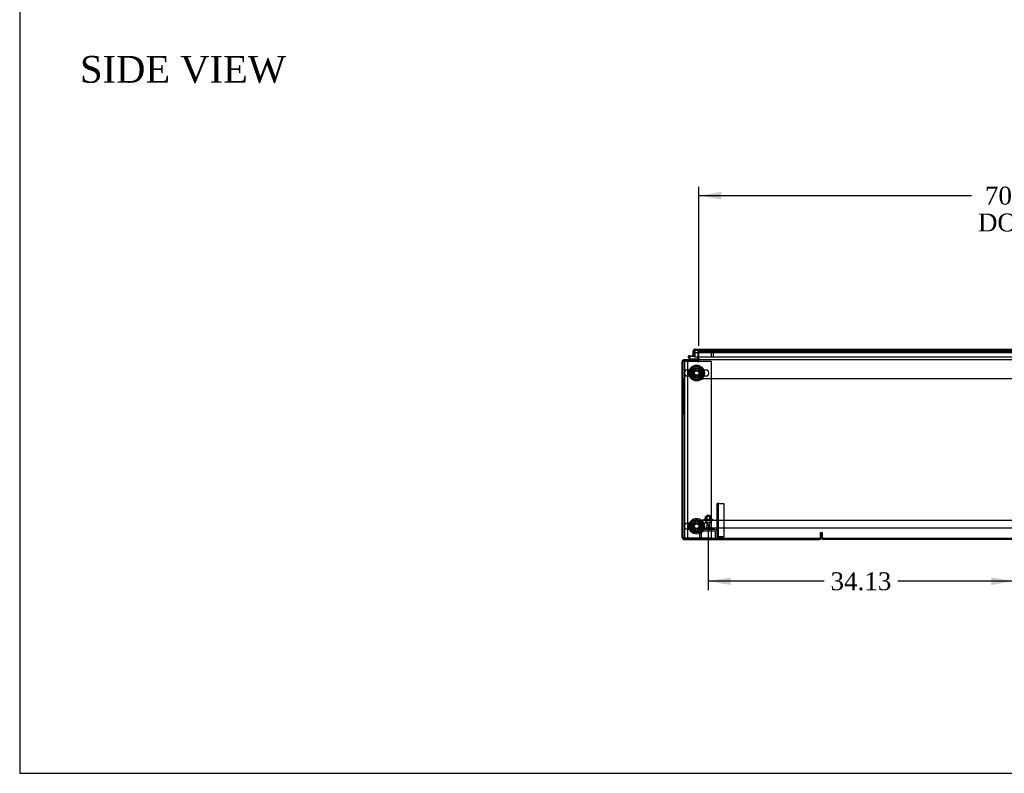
# Model space of a CAD drawing. Header units: inches. Extents: x 2 to 538, y -2 to 358.
# Tile 1 of 40: x 2 to 112, y 1 to 86. Entities that reach past the tile are written whole.
import ezdxf
from ezdxf.enums import TextEntityAlignment as Align
from ezdxf.lldxf.tags import DXFTag

# ---------------------------------------------------------------- set-up
doc = ezdxf.new("R2010")
doc.units = ezdxf.units.IN
doc.header["$MEASUREMENT"] = 0
for name, color, linetype in [('COM40146', 7, 'Continuous'), ('COM40430', 7, 'Continuous'), ('COM52847', 7, 'Continuous'), ('COM52848', 7, 'Continuous'), ('COM54578-80', 7, 'Continuous'), ('COM70333', 7, 'Continuous'), ('COM71126-2', 7, 'Continuous'), ('COM71127-2', 7, 'Continuous'), ('COM71132-2', 7, 'Continuous'), ('Default', 7, 'Continuous'), ('GSK11033', 7, 'Continuous'), ('NTS166105', 7, 'Continuous'), ('NTS166905', 7, 'Continuous'), ('QLB20205', 7, 'Continuous'), ('SCS00680', 7, 'Continuous'), ('STD21878', 7, 'Continuous'), ('STD26094', 7, 'Continuous'), ('WAF25059', 7, 'Continuous'), ('WAF25362', 7, 'Continuous'), ('WAM254785', 7, 'Continuous')]:
    doc.layers.add(name, color=color, linetype=linetype)
doc.styles.add('SEACAD_Times_New_Roman', font='times.ttf')
tags = doc.linetypes.add('CENTER2', pattern=[1.125, 0.75, -0.125, 0.125, -0.125]).pattern_tags.tags
tags[10:11] = [DXFTag(74, 4), DXFTag(75, 0), DXFTag(340, '0'), DXFTag(46, 0.0), DXFTag(50, 0.0), DXFTag(44, 0.0), DXFTag(45, 0.0)]
tags[8:9] = [DXFTag(74, 4), DXFTag(75, 0), DXFTag(340, '0'), DXFTag(46, 0.0), DXFTag(50, 0.0), DXFTag(44, 0.0), DXFTag(45, 0.0)]
tags[6:7] = [DXFTag(74, 4), DXFTag(75, 0), DXFTag(340, '0'), DXFTag(46, 0.0), DXFTag(50, 0.0), DXFTag(44, 0.0), DXFTag(45, 0.0)]
tags[4:5] = [DXFTag(74, 4), DXFTag(75, 0), DXFTag(340, '0'), DXFTag(46, 0.0), DXFTag(50, 0.0), DXFTag(44, 0.0), DXFTag(45, 0.0)]
tags = doc.linetypes.add('HIDDEN2', pattern=[0.1875, 0.125, -0.0625]).pattern_tags.tags
tags[6:7] = [DXFTag(74, 4), DXFTag(75, 0), DXFTag(340, '0'), DXFTag(46, 0.0), DXFTag(50, 0.0), DXFTag(44, 0.0), DXFTag(45, 0.0)]
tags[4:5] = [DXFTag(74, 4), DXFTag(75, 0), DXFTag(340, '0'), DXFTag(46, 0.0), DXFTag(50, 0.0), DXFTag(44, 0.0), DXFTag(45, 0.0)]
doc.dimstyles.new('HAMMOND_(STH_-_540x360)', dxfattribs={"dimtxt": 2, "dimasz": 2.5, "dimexe": 1, "dimexo": 1, "dimgap": 0.5, "dimtad": 0, "dimtih": 1, "dimtoh": 1, "dimzin": 0, "dimdsep": 46, "dimtxsty": 'SEACAD_Times_New_Roman', "dimblk1": '_SE_FILLED', "dimblk2": '_SE_FILLED', "dimsah": 1, "dimcen": 1, "dimadec": 0, "dimazin": 0, "dimtfac": 0.8, "dimtofl": 0, "dimtmove": 0, "dimatfit": 3, "dimfxl": 1, "dimtolj": 1, "dimtzin": 0, "dimarcsym": 0})

# ---------------------------------------------------------------- blocks, each defined once
blk = doc.blocks.new('SEANNOT_GROUP5')
at = {"layer": 'Default', "color": 7, "linetype": 'CENTER2'}
blk.add_line((78.08, 45.59), (223.09, 45.59), dxfattribs=at)
blk = doc.blocks.new('SE1')
at = {"layer": 'COM40146', "color": 7, "linetype": 'HIDDEN2'}
for p, q in [((78.21, 29.65), (78.16, 29.7)), ((78.21, 29.53), (78.21, 29.7)), ((78.34, 29.78), (147.84, 29.78)), ((78.34, 29.78), (78.34, 29.78)), ((78.34, 29.78), (78.34, 29.78)), ((78.09, 28.9), (78.09, 29.53)), ((78.09, 28.9), (78.21, 28.9)), ((78.21, 29.65), (78.21, 29.53)), ((78.21, 29.53), (78.21, 28.9)), ((78.21, 29.53), (78.21, 29.53)), ((78.21, 28.9), (78.21, 29.53)), ((78.21, 28.9), (147.96, 28.9))]:
    blk.add_line(p, q, dxfattribs=at)
for start, end in [(134.5601, 180), (90.1219, 134.5601), (90, 90.0436)]:
    blk.add_arc((78.34, 29.53), 0.25, start, end, dxfattribs=at)
blk.add_open_spline([(78.21, 29.7), (78.23, 29.73), (78.25, 29.74), (78.3, 29.77), (78.32, 29.78), (78.34, 29.78)], degree=3, knots=[0, 0, 0, 0, 0.5, 0.5, 1, 1, 1, 1], dxfattribs=at)
at = {"layer": 'COM40430', "color": 7, "linetype": 'HIDDEN2'}
for p, q in [((79.96, 27.9), (79.96, 31.62)), ((80.09, 31.62), (79.96, 31.62)), ((80.09, 27.9), (80.09, 31.62)), ((80.15, 31.62), (80.09, 31.62)), ((80.15, 31.62), (80.71, 31.62)), ((80.71, 31.62), (80.71, 27.9)), ((80.09, 27.9), (80.15, 27.9)), ((80.71, 27.9), (80.15, 27.9)), ((80.71, 27.84), (80.15, 27.84)), ((80.71, 27.71), (80.71, 27.84))]:
    blk.add_line(p, q, dxfattribs=at)
for radius in [0.185, 0.06]:
    blk.add_arc((80.15, 27.9), radius, 180, 270, dxfattribs=at)
at = {"layer": 'COM52847', "color": 7, "linetype": 'Continuous'}
for p, q in [((77.28, 48.13), (77.28, 48.69)), ((77.4, 48.77), (77.35, 48.84)), ((77.4, 48.69), (77.4, 48.84)), ((77.4, 48.77), (77.4, 48.69)), ((77.4, 48.69), (77.4, 48.69)), ((77.4, 48.69), (77.4, 48)), ((77.4, 48.13), (77.4, 48.5)), ((77.46, 48.88), (112.97, 48.88)), ((77.46, 48.88), (77.46, 48.88)), ((77.46, 48.88), (77.46, 48.88)), ((77.28, 48.13), (77.4, 48.13)), ((77.4, 48), (112.97, 48))]:
    blk.add_line(p, q, dxfattribs=at)
for start, end in [(126.194, 180), (90.1208, 126.194), (90, 90.0589)]:
    blk.add_arc((77.46, 48.69), 0.185, start, end, dxfattribs=at)
blk.add_open_spline([(77.4, 48.84), (77.41, 48.85), (77.42, 48.86), (77.44, 48.87), (77.44, 48.87), (77.45, 48.87), (77.46, 48.88), (77.46, 48.88)], degree=3, knots=[0, 0, 0, 0, 0.5, 0.5, 0.75, 0.75, 1, 1, 1, 1], dxfattribs=at)
at = {"layer": 'COM52848', "color": 7, "linetype": 'HIDDEN2'}
for p, q in [((79.68, 28.71), (78.25, 28.71)), ((77.96, 28.43), (77.96, 27.71)), ((78.15, 28.43), (78.15, 27.71)), ((79.68, 28.53), (78.25, 28.53)), ((79.78, 27.71), (79.78, 28.43)), ((79.96, 27.71), (79.96, 27.9))]:
    blk.add_line(p, q, dxfattribs=at)
for centre, radius, start, end in [((78.25, 28.43), 0.288, 90, 180), ((79.68, 28.43), 0.288, 0, 90), ((78.25, 28.43), 0.1, 90, 180), ((79.68, 28.43), 0.1, 0, 90)]:
    blk.add_arc(centre, radius, start, end, dxfattribs=at)
at = {"layer": 'COM54578-80', "color": 7, "linetype": 'HIDDEN2'}
for p, q in [((77.4, 48.62), (77.46, 48.62)), ((77.46, 48.62), (77.46, 48.09)), ((76.76, 48), (76.76, 48.02)), ((76.81, 48.07), (76.83, 48.07)), ((76.83, 47.95), (76.81, 47.95)), ((76.82, 48.07), (76.92, 48.07)), ((76.94, 48.02), (76.88, 48.02)), ((76.88, 48.02), (76.88, 48)), ((77.44, 48.07), (77.4, 48.07))]:
    blk.add_line(p, q, dxfattribs=at)
at = {"layer": 'COM54578-80', "color": 7, "linetype": 'Continuous'}
for p, q in [((76.95, 47.71), (76.74, 47.93)), ((76.78, 47.97), (76.98, 47.78)), ((76.89, 48.13), (76.82, 48.13)), ((76.94, 48.01), (76.88, 48.01)), ((76.89, 48.13), (77.28, 48.13)), ((76.92, 48.07), (76.94, 48.07)), ((77.4, 48.07), (76.94, 48.07)), ((76.98, 47.78), (77.67, 47.78)), ((77.67, 47.78), (77.67, 47.71))]:
    blk.add_line(p, q, dxfattribs=at)
blk.add_circle((76.82, 48.01), 0.05, dxfattribs=at)
for radius, start, end in [(0.117, 0, 227.608), (0.055, 0, 228.8041), (0.055, 228.8041, 0), (0.117, 287.0274, 0), (0.135, 24.0421, 60.0736)]:
    blk.add_arc((76.82, 48.01), radius, start, end, dxfattribs=at)
at = {"layer": 'COM54578-80', "color": 7, "linetype": 'HIDDEN2'}
for centre, radius, start, end in [((76.82, 48.01), 0.117, 227.608, 287.0274), ((76.81, 48.02), 0.05, 90, 180), ((76.81, 48), 0.05, 180, 270), ((76.83, 48.02), 0.05, 0, 90), ((76.83, 48), 0.05, 270, 0), ((77.44, 48.09), 0.025, 270, 0)]:
    blk.add_arc(centre, radius, start, end, dxfattribs=at)
at = {"layer": 'COM70333', "color": 7, "linetype": 'HIDDEN2'}
for p, q in [((76.28, 47.53), (76.65, 47.53)), ((76.28, 47.53), (76.28, 27.78)), ((76.65, 47.53), (77.87, 47.53)), ((76.65, 47.53), (76.65, 27.78)), ((77.9, 47.53), (79.28, 47.53)), ((79.28, 47.53), (79.28, 27.78)), ((76.28, 27.78), (76.65, 27.78)), ((76.65, 27.78), (79.28, 27.78))]:
    blk.add_line(p, q, dxfattribs=at)
at = {"layer": 'COM70333', "color": 7, "linetype": 'Continuous'}
blk.add_line((77.87, 47.53), (77.9, 47.53), dxfattribs=at)
at = {"layer": 'COM70333', "color": 7, "linetype": 'HIDDEN2'}
for centre in [(77.65, 46.21), (77.65, 29.09)]:
    blk.add_circle(centre, 0.344, dxfattribs=at)
at = {"layer": 'COM71126-2', "color": 7, "linetype": 'HIDDEN2'}
for p, q in [((77.78, 48.65), (77.78, 48)), ((77.9, 48.65), (77.78, 48.65)), ((91.46, 28.34), (91.46, 27.84)), ((91.59, 28.34), (91.46, 28.34)), ((91.59, 28.34), (91.59, 27.84))]:
    blk.add_line(p, q, dxfattribs=at)
at = {"layer": 'COM71126-2', "color": 7, "linetype": 'Continuous'}
for p, q in [((76.03, 27.84), (76.03, 47.46)), ((76.28, 47.71), (77.87, 47.71)), ((77.78, 48), (77.78, 47.84)), ((77.87, 47.59), (77.87, 47.71)), ((76.28, 27.59), (91.34, 27.59))]:
    blk.add_line(p, q, dxfattribs=at)
for centre, radius, start, end in [((76.28, 47.46), 0.25, 90, 180), ((77.65, 47.84), 0.125, 280.1369, 0), ((77.65, 47.84), 0.25, 330, 0), ((76.28, 27.84), 0.25, 180, 270), ((91.34, 27.84), 0.25, 270, 330)]:
    blk.add_arc(centre, radius, start, end, dxfattribs=at)
at = {"layer": 'COM71126-2', "color": 7, "linetype": 'HIDDEN2'}
for centre, radius, start, end in [((76.28, 47.46), 0.125, 90, 180), ((77.65, 47.84), 0.125, 270, 280.1369), ((76.28, 27.84), 0.125, 180, 270), ((91.34, 27.84), 0.125, 270, 0), ((91.34, 27.84), 0.25, 330, 0)]:
    blk.add_arc(centre, radius, start, end, dxfattribs=at)
at = {"layer": 'COM71127-2', "color": 7, "linetype": 'HIDDEN2'}
for p, q in [((91.59, 27.84), (91.59, 28.34)), ((91.71, 28.34), (91.59, 28.34)), ((91.71, 27.84), (91.71, 28.34))]:
    blk.add_line(p, q, dxfattribs=at)
at = {"layer": 'COM71127-2', "color": 7, "linetype": 'Continuous'}
blk.add_line((150.34, 27.59), (91.84, 27.59), dxfattribs=at)
at = {"layer": 'COM71127-2', "color": 7, "linetype": 'HIDDEN2'}
for radius, end in [(0.25, 210), (0.125, 270)]:
    blk.add_arc((91.84, 27.84), radius, 180, end, dxfattribs=at)
at = {"layer": 'COM71127-2', "color": 7, "linetype": 'Continuous'}
blk.add_arc((91.84, 27.84), 0.25, 210, 270, dxfattribs=at)
at = {"layer": 'COM71132-2', "color": 7, "linetype": 'HIDDEN2'}
for p, q in [((77.9, 48.65), (148.65, 48.65)), ((77.9, 48), (77.9, 48.65))]:
    blk.add_line(p, q, dxfattribs=at)
at = {"layer": 'COM71132-2', "color": 7, "linetype": 'Continuous'}
for p, q in [((76.15, 47.59), (77.87, 47.59)), ((76.15, 27.71), (76.15, 47.59)), ((77.87, 47.46), (77.87, 47.59)), ((77.9, 47.84), (77.9, 48)), ((77.9, 47.84), (77.9, 47.71)), ((77.9, 47.46), (77.9, 47.71)), ((77.9, 47.71), (150.59, 47.71)), ((150.59, 27.71), (76.15, 27.71))]:
    blk.add_line(p, q, dxfattribs=at)
blk.add_arc((77.89, 47.46), 0.015, 180, 0, dxfattribs=at)
at = {"layer": 'GSK11033', "color": 7, "linetype": 'Continuous'}
for p, q in [((77.4, 48.5), (77.4, 48.75)), ((77.4, 48.75), (77.4, 48.75)), ((77.4, 48.5), (77.4, 48.5))]:
    blk.add_line(p, q, dxfattribs=at)
at = {"layer": 'GSK11033', "color": 7, "linetype": 'HIDDEN2'}
for p, q in [((77.4, 48.75), (112.97, 48.75)), ((77.4, 48.5), (112.97, 48.5)), ((78.15, 48.75), (78.15, 48.5))]:
    blk.add_line(p, q, dxfattribs=at)
at = {"layer": 'NTS166105', "color": 7, "linetype": 'HIDDEN2'}
for p, q in [((78.81, 30.19), (78.65, 30.19)), ((78.65, 29.87), (78.65, 30.19)), ((79.12, 30.19), (78.81, 30.19)), ((78.81, 29.87), (78.81, 30.19)), ((79.28, 30.19), (79.12, 30.19)), ((79.12, 29.87), (79.12, 30.19)), ((79.28, 29.87), (79.28, 30.19))]:
    blk.add_line(p, q, dxfattribs=at)
at = {"layer": 'NTS166905', "color": 7, "linetype": 'HIDDEN2'}
for p, q in [((77.19, 46.48), (77.65, 46.75)), ((77.19, 45.95), (77.19, 46.48)), ((77.65, 46.75), (78.12, 46.48)), ((78.12, 46.48), (78.12, 45.95)), ((77.65, 45.68), (77.19, 45.95)), ((78.12, 45.95), (77.65, 45.68)), ((77.19, 29.35), (77.65, 29.62)), ((77.19, 28.83), (77.19, 29.35)), ((77.65, 28.55), (77.19, 28.83)), ((77.65, 29.62), (78.12, 29.35)), ((78.12, 28.83), (77.65, 28.55)), ((78.12, 29.35), (78.12, 28.83))]:
    blk.add_line(p, q, dxfattribs=at)
for centre in [(77.65, 46.21), (77.65, 29.09)]:
    blk.add_circle(centre, 0.263, dxfattribs=at)
at = {"layer": 'QLB20205', "color": 7, "linetype": 'HIDDEN2'}
for p, q in [((76.18, 45.59), (76.15, 45.59)), ((76.18, 45.59), (76.18, 45.21)), ((76.18, 45.21), (76.18, 41.96)), ((76.2, 44.42), (76.18, 44.42)), ((76.2, 44.39), (76.18, 44.39)), ((76.2, 44.38), (76.18, 44.38)), ((76.2, 44.38), (76.18, 44.38)), ((76.2, 44.37), (76.18, 44.37)), ((76.2, 44.34), (76.18, 44.34)), ((76.2, 44.26), (76.18, 44.26)), ((76.2, 44.24), (76.18, 44.24)), ((76.18, 44.24), (76.2, 44.24)), ((76.18, 44.24), (76.2, 44.24)), ((76.2, 44.2), (76.18, 44.2)), ((76.2, 44.03), (76.18, 44.03)), ((76.2, 44.42), (76.2, 44.39)), ((76.2, 44.37), (76.2, 44.38)), ((76.2, 44.34), (76.2, 44.37)), ((76.2, 44.26), (76.2, 44.34)), ((76.2, 44.24), (76.2, 44.26)), ((76.2, 44.24), (76.2, 44.24)), ((76.2, 44.19), (76.2, 44.2)), ((76.2, 44.03), (76.2, 44.19)), ((76.2, 44.09), (76.2, 44.09)), ((76.2, 43.99), (76.18, 43.99)), ((76.2, 43.84), (76.18, 43.84)), ((76.2, 43.82), (76.18, 43.82)), ((76.18, 43.81), (76.2, 43.81)), ((76.2, 43.76), (76.18, 43.76)), ((76.2, 43.62), (76.18, 43.62)), ((76.2, 43.54), (76.18, 43.54)), ((76.2, 43.53), (76.18, 43.53)), ((76.2, 43.53), (76.18, 43.53)), ((76.2, 43.51), (76.18, 43.51)), ((76.2, 43.49), (76.18, 43.49)), ((76.2, 43.43), (76.18, 43.43)), ((76.2, 43.4), (76.18, 43.4)), ((76.2, 43.33), (76.18, 43.33)), ((76.2, 43.19), (76.18, 43.19)), ((76.2, 43.11), (76.18, 43.11)), ((76.2, 43.11), (76.18, 43.11)), ((76.2, 43.1), (76.18, 43.1)), ((76.2, 43.09), (76.18, 43.09)), ((76.2, 43.07), (76.18, 43.07)), ((76.2, 43), (76.18, 43)), ((76.2, 42.98), (76.18, 42.98)), ((76.2, 42.9), (76.18, 42.9)), ((76.2, 43.98), (76.2, 43.99)), ((76.2, 43.87), (76.2, 43.98)), ((76.2, 43.84), (76.2, 43.87)), ((76.2, 43.82), (76.2, 43.84)), ((76.2, 43.62), (76.2, 43.76)), ((76.2, 43.75), (76.2, 43.75)), ((76.2, 43.62), (76.2, 43.62)), ((76.2, 43.53), (76.2, 43.54)), ((76.2, 43.51), (76.2, 43.53)), ((76.2, 43.53), (76.2, 43.53)), ((76.2, 43.49), (76.2, 43.51)), ((76.2, 43.43), (76.2, 43.49)), ((76.2, 43.4), (76.2, 43.43)), ((76.2, 43.19), (76.2, 43.33)), ((76.2, 43.33), (76.2, 43.33)), ((76.2, 43.19), (76.2, 43.19)), ((76.2, 43.1), (76.2, 43.11)), ((76.2, 43.11), (76.2, 43.11)), ((76.2, 43.09), (76.2, 43.1)), ((76.2, 43.07), (76.2, 43.09)), ((76.2, 43), (76.2, 43.07)), ((76.2, 42.98), (76.2, 43)), ((76.2, 42.9), (76.2, 42.9)), ((76.2, 42.9), (76.18, 42.9)), ((76.2, 42.87), (76.18, 42.87)), ((76.2, 42.78), (76.18, 42.78)), ((76.18, 42.76), (76.2, 42.76)), ((76.18, 41.96), (76.18, 41.59)), ((76.2, 42.87), (76.2, 42.9)), ((76.2, 42.78), (76.2, 42.87)), ((76.2, 42.76), (76.2, 42.78)), ((76.18, 41.59), (76.15, 41.59))]:
    blk.add_line(p, q, dxfattribs=at)
at = {"layer": 'SCS00680', "color": 7, "linetype": 'HIDDEN2'}
for p, q in [((77.12, 46.54), (76.62, 46.54)), ((78.69, 46.54), (78.18, 46.54)), ((76.62, 45.88), (77.12, 45.88)), ((78.18, 45.88), (78.69, 45.88)), ((77.12, 29.42), (76.62, 29.42)), ((76.62, 28.76), (77.12, 28.76)), ((78.69, 29.42), (78.18, 29.42)), ((78.18, 28.76), (78.69, 28.76))]:
    blk.add_line(p, q, dxfattribs=at)
for centre, radius in [((77.65, 46.21), 0.625), ((77.65, 46.21), 0.312), ((77.65, 46.21), 0.252), ((77.65, 29.09), 0.625), ((77.65, 29.09), 0.312), ((77.65, 29.09), 0.252)]:
    blk.add_circle(centre, radius, dxfattribs=at)
for centre, start, end in [((76.62, 46.21), 90, 270), ((78.69, 46.21), 270, 90), ((76.62, 29.09), 90, 270), ((78.69, 29.09), 270, 90)]:
    blk.add_arc(centre, 0.331, start, end, dxfattribs=at)
at = {"layer": 'STD21878', "color": 7, "linetype": 'HIDDEN2'}
for p, q in [((79.26, 48.75), (79.26, 48.72)), ((79.54, 48.72), (79.26, 48.72)), ((79.28, 48.72), (79.28, 48)), ((79.53, 48), (79.53, 48.72)), ((79.54, 48.72), (79.54, 48.75))]:
    blk.add_line(p, q, dxfattribs=at)
for radius in [0.141, 0.125]:
    blk.add_circle((78.15, 45.59), radius, dxfattribs=at)
at = {"layer": 'STD26094', "color": 7, "linetype": 'HIDDEN2'}
for p, q in [((78.81, 30.28), (78.78, 30.24)), ((78.78, 30.24), (79.15, 30.24)), ((78.78, 30.24), (78.78, 29.65)), ((79.11, 30.28), (78.81, 30.28)), ((79.15, 30.24), (79.11, 30.28)), ((79.15, 29.65), (79.15, 30.24)), ((78.64, 29.62), (78.64, 29.58)), ((78.67, 29.55), (79.26, 29.55)), ((78.8, 29.55), (78.8, 28.77)), ((79.13, 28.77), (79.13, 29.55)), ((79.29, 29.58), (79.29, 29.62))]:
    blk.add_line(p, q, dxfattribs=at)
for centre, radius, start, end in [((78.67, 29.62), 0.03, 90, 180), ((78.67, 29.58), 0.03, 180, 270), ((78.86, 28.77), 0.06, 180, 270), ((79.07, 28.77), 0.06, 270, 0), ((79.26, 29.62), 0.03, 0, 90), ((79.26, 29.58), 0.03, 270, 0)]:
    blk.add_arc(centre, radius, start, end, dxfattribs=at)
at = {"layer": 'WAF25059', "color": 7, "linetype": 'HIDDEN2'}
for p, q in [((78.46, 29.87), (79.46, 29.87)), ((78.46, 29.87), (78.46, 29.78)), ((79.46, 29.78), (79.46, 29.87))]:
    blk.add_line(p, q, dxfattribs=at)
at = {"layer": 'WAF25362', "color": 7, "linetype": 'HIDDEN2'}
for centre, radius in [((77.65, 46.21), 0.875), ((77.65, 46.21), 0.344), ((77.65, 29.09), 0.875), ((77.65, 29.09), 0.344)]:
    blk.add_circle(centre, radius, dxfattribs=at)
at = {"layer": 'WAM254785', "color": 7, "linetype": 'HIDDEN2'}
for centre, radius in [((77.65, 46.21), 0.75), ((77.65, 46.21), 0.312), ((77.65, 29.09), 0.75), ((77.65, 29.09), 0.312)]:
    blk.add_circle(centre, radius, dxfattribs=at)
blk = doc.blocks.new('DMBLK3554')
at = {"layer": 'Default', "linetype": 'Continuous'}
for points in [[(81.46, 22.52), (81.46, 23.36), (78.96, 22.94)], [(110.59, 22.52), (113.09, 22.94), (110.59, 23.36)]]:
    blk.add_hatch(color=7, dxfattribs=at).paths.add_polyline_path(points)
at = {"layer": 'Default', "color": 7, "linetype": 'Continuous'}
for p, q in [((78.96, 28.55), (78.96, 21.94)), ((113.09, 28.43), (113.09, 21.94)), ((91.91, 22.94), (78.96, 22.94)), ((113.09, 22.94), (100.14, 22.94))]:
    blk.add_line(p, q, dxfattribs=at)
at = {"layer": 'Default', "color": 7, "linetype": 'Continuous', "style": 'SEACAD_Times_New_Roman'}
blk.add_text('34.13', height=2, dxfattribs=at).set_placement((92.61, 23.94), align=Align.TOP_LEFT)
blk = doc.blocks.new('_SE_FILLED')
at = {"color": 0}
blk.add_line((0, 0), (-1, 0), dxfattribs=at)
blk.add_solid([(0, 0), (-1, -0.1665), (-1, 0.1665), (0, 0)], dxfattribs=at)
blk = doc.blocks.new('DMBLK3557')
at = {"layer": 'Default', "linetype": 'Continuous'}
for points in [[(80.4, 66.45), (77.9, 66.03), (80.4, 65.61)], [(146.15, 66.45), (146.15, 65.61), (148.65, 66.03)]]:
    blk.add_hatch(color=7, dxfattribs=at).paths.add_polyline_path(points)
at = {"layer": 'Default', "color": 7, "linetype": 'Continuous'}
for p, q in [((77.9, 49.24), (77.9, 67.03)), ((77.9, 66.03), (108.38, 66.03)), ((118.17, 66.03), (148.65, 66.03)), ((148.65, 49.24), (148.65, 67.03))]:
    blk.add_line(p, q, dxfattribs=at)
at = {"layer": 'Default', "color": 7, "linetype": 'Continuous', "style": 'SEACAD_Times_New_Roman'}
for s, p in [('70.75', (109.86, 67.03)), ('DOOR', (109.08, 64.03))]:
    blk.add_text(s, height=2, dxfattribs=at).set_placement(p, align=Align.TOP_LEFT)
blk = doc.blocks.new('BORDER')
at = {"layer": 'Default', "color": 7, "linetype": 'Continuous'}
for p, q in [((-41.86, 27.86), (-41.86, 0)), ((-41.86, 0), (0, 0))]:
    blk.add_line(p, q, dxfattribs=at)

msp = doc.modelspace()

# ---------------------------------------------------------------- block references
at = {"layer": 'Default', "color": 7, "xscale": 12.8, "yscale": 12.8, "zscale": 12.8}
msp.add_blockref('BORDER', (537.834, 1.476), dxfattribs=at)
at = {"layer": 'Default'}
for name in ['SE1', 'SEANNOT_GROUP5']:
    msp.add_blockref(name, (0, 0), dxfattribs=at)

# ---------------------------------------------------------------- texts
at = {"layer": 'Default', "color": 7, "linetype": 'Continuous', "style": 'SEACAD_Times_New_Roman'}
msp.add_text('SIDE VIEW', height=3, dxfattribs=at).set_placement((8.762, 81.643), align=Align.TOP_LEFT)

# ---------------------------------------------------------------- dimensions: what is measured, and where the dimension line sits
at = {"layer": 'Default', "color": 7, "linetype": 'Continuous'}
dim = msp.add_linear_dim(base=(77.901, 66.031), p1=(77.901, 48.245), p2=(148.651, 48.245), angle=0, text='\\A1;<>\\PDOOR', dimstyle='HAMMOND_(STH_-_540x360)', dxfattribs=at)
dim.commit()
dim.dimension.update_dxf_attribs({"geometry": 'DMBLK3557', "text_midpoint": (113.276, 66.031), "dimtype": 161})
dim = msp.add_linear_dim(base=(78.963241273, 22.939899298), p1=(113.088241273, 29.425539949), p2=(78.963241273, 29.550539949), text='\\A1;<>', dimstyle='HAMMOND_(STH_-_540x360)', dxfattribs=at)
dim.commit()
dim.dimension.update_dxf_attribs({"geometry": 'DMBLK3554', "text_midpoint": (96.02574174, 22.939899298), "dimtype": 160})

doc.saveas('drawing.dxf')
